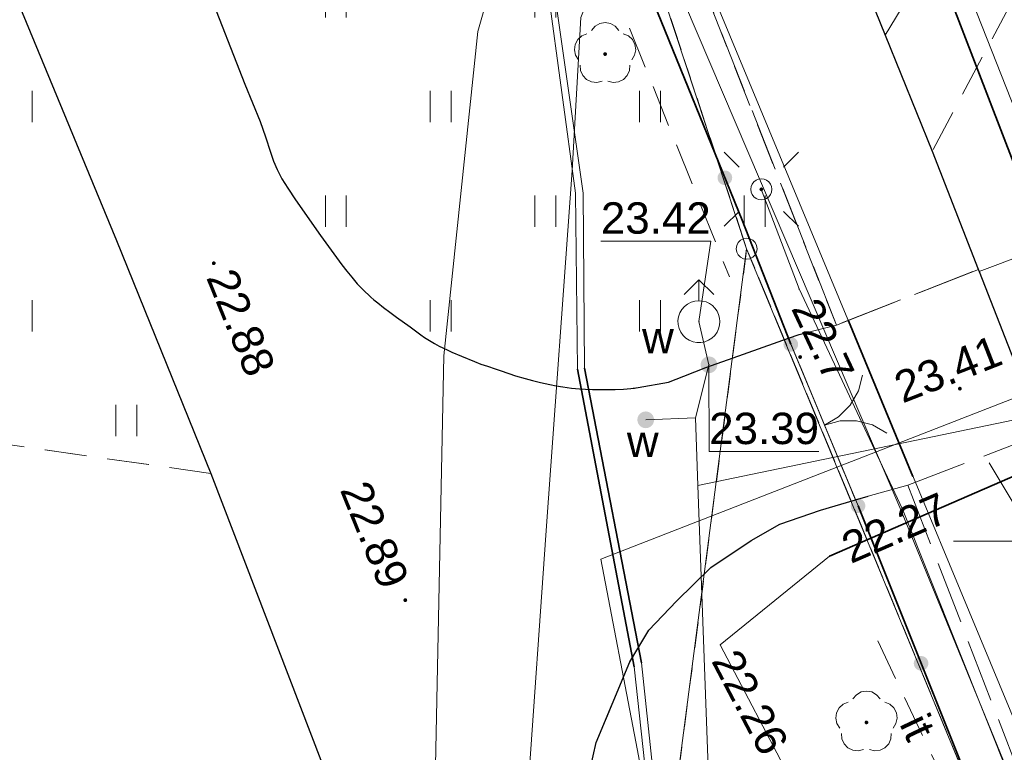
# Model space of a CAD drawing. Extents: x 7395144 to 7395446, y 6007497 to 6007827.
# Tile 49 of 62: x 7395375 to 7395399, y 6007645 to 6007662. Entities that reach past the tile are written whole.
import ezdxf
from ezdxf.enums import TextEntityAlignment as Align

# ---------------------------------------------------------------- set-up
doc = ezdxf.new("R2010")
doc.units = 0
doc.header["$PDSIZE"] = 0.75
for name, pattern in [('PRZER1-1', [2, 1, -1]), ('PRZER2-1', [3, 2, -1]), ('PRZER3-1', [4, 3, -1])]:
    doc.linetypes.add(name, pattern=pattern)
doc.layers.get('0').update_dxf_attribs({"linetype": 'CONTINUOUS', "lineweight": 13})
for name, color, linetype, lineweight in [('GEPPGD', 7, 'CONTINUOUS', 18), ('GESDZI', 7, 'CONTINUOUS', 18), ('GSLKBR', 7, 'CONTINUOUS', 18), ('GSLKOG', 7, 'CONTINUOUS', 35), ('GSLKRW', 7, 'CONTINUOUS', 25), ('GSLTZI', 7, 'PRZER2-1', 18), ('GSLTZI_O', 7, 'PRZER2-1', 18), ('GSPWPS', 7, 'CONTINUOUS', 13), ('GSPWPS_O', 7, 'CONTINUOUS', 13), ('GSSKOA', 7, 'PRZER3-1', 18), ('GSSKOD', 7, 'PRZER2-1', 18), ('GSSUTR', 7, 'PRZER2-1', 18), ('GULLOB', 7, 'CONTINUOUS', 35), ('GUPELA', 7, 'CONTINUOUS', 18), ('GUPPRZ', 7, 'CONTINUOUS', 18), ('GUPPRZ_O', 7, 'CONTINUOUS', 18)]:
    doc.layers.add(name, color=color, linetype=linetype, lineweight=lineweight)
for name, color, linetype, lineweight, true_color in [('GESUZY', 7, 'PRZER1-1', 18, 0x008000), ('GSPRDL', 7, 'CONTINUOUS', 18, 0x008000), ('GULCPR', 7, 'CONTINUOUS', 18, 0xd200d2), ('GULEPR', 1, 'CONTINUOUS', 18, 0xff0000), ('GULGPR', 7, 'CONTINUOUS', 18, 0xbfbf00), ('GULKPR', 7, 'CONTINUOUS', 18, 0x803300), ('GULTPR', 7, 'CONTINUOUS', 18, 0xff9100), ('GULWPR', 5, 'CONTINUOUS', 18, 0x0000ff), ('GUPWDT', 5, 'CONTINUOUS', 18, 0x0000ff), ('GUPWZA', 5, 'CONTINUOUS', 18, 0x0000ff), ('GUPWZA_O', 5, 'CONTINUOUS', 18, 0x0000ff)]:
    doc.layers.add(name, color=color, linetype=linetype, lineweight=lineweight, true_color=true_color)
doc.styles.add('GEO-INFO', font='arial.ttf')
pattern_1 = [(90, (7390000, 6000000), (-2.5, 2.5), [0.75, -4.25]), (90, (7390000.5, 6000000), (-2.5, 2.5), [0.75, -4.25])]

# ---------------------------------------------------------------- blocks, each defined once
blk = doc.blocks.new('KOLO')
blk.add_hatch(color=0).paths.add_polyline_path([(-0.5, 0), (-0.482963, -0.12941), (-0.433013, -0.25), (-0.353553, -0.353553), (-0.25, -0.433013), (-0.12941, -0.482963), (0, -0.5), (0.12941, -0.482963), (0.25, -0.433013), (0.353553, -0.353553), (0.433013, -0.25), (0.482963, -0.12941), (0.5, 0), (0.482963, 0.12941), (0.433013, 0.25), (0.353553, 0.353553), (0.25, 0.433013), (0.12941, 0.482963), (0, 0.5), (-0.12941, 0.482963), (-0.25, 0.433013), (-0.353553, 0.353553), (-0.433013, 0.25), (-0.482963, 0.12941)])
blk = doc.blocks.new('SPDLP')
blk.add_hatch(color=0).paths.add_polyline_path([(0, -0.09), (0.027812, -0.085595), (0.052901, -0.072812), (0.072812, -0.052901), (0.085595, -0.027812), (0.09, 0), (0.085595, 0.027812), (0.072812, 0.052901), (0.052901, 0.072812), (0.027812, 0.085595), (0, 0.09), (-0.027812, 0.085595), (-0.052901, 0.072812), (-0.072812, 0.052901), (-0.085595, 0.027812), (-0.09, 0), (-0.085595, -0.027812), (-0.072812, -0.052901), (-0.052901, -0.072812), (-0.027812, -0.085595)])
at = {"color": 0}
for points in [[(-0.648554, 1.126667), (-0.481106, 1.325358), (-0.255912, 1.454989), (0, 1.5), (0.255912, 1.454989), (0.481106, 1.325358), (0.648554, 1.126667)], [(-1.271938, -0.268652), (-1.40916, -0.048001), (-1.462858, 0.20623), (-1.426585, 0.463525), (-1.304695, 0.693003), (-1.11182, 0.867117), (-0.871109, 0.964971)], [(0.871109, 0.964971), (1.11182, 0.867117), (1.304695, 0.693003), (1.426585, 0.463525), (1.462858, 0.20623), (1.40916, -0.048001), (1.271938, -0.268652)], [(-0.137547, -1.292703), (-0.389802, -1.355024), (-0.648184, -1.327532), (-0.881678, -1.213525), (-1.062258, -1.026689), (-1.168249, -0.78945), (-1.186929, -0.530282)], [(1.186929, -0.530282), (1.168249, -0.78945), (1.062258, -1.026689), (0.881678, -1.213525), (0.648184, -1.327532), (0.389802, -1.355024), (0.137547, -1.292703)]]:
    blk.add_lwpolyline(points, dxfattribs=at)
blk = doc.blocks.new('SUEO')
blk.add_hatch(color=0).paths.add_polyline_path([(-0.002174, 0.089974), (0.023762, 0.086807), (0.042561, 0.0793), (0.060131, 0.066965), (0.076266, 0.047786), (0.086234, 0.025762), (0.089972, 0.002226), (0.088646, -0.015553), (0.081114, -0.038994), (0.066834, -0.060276), (0.049699, -0.075033), (0.027576, -0.085671), (0.004027, -0.08991), (-0.019639, -0.087831), (-0.040932, -0.080154), (-0.059082, -0.067892), (-0.073734, -0.051607), (-0.08374, -0.032979), (-0.089221, -0.011817), (-0.089063, 0.012951), (-0.082571, 0.035806), (-0.069528, 0.057148), (-0.048957, 0.075519), (-0.026898, 0.085887)])
at = {"color": 0}
for points in [[(-1.767767, 1.767767), (-1.06066, 1.06066)], [(1.767767, 1.767767), (1.06066, 1.06066)], [(-1.767767, -1.767767), (-1.06066, -1.06066)], [(1.767767, -1.767767), (1.06066, -1.06066)]]:
    blk.add_lwpolyline(points, dxfattribs=at)
blk = doc.blocks.new('POINT')
at = {"color": 0}
blk.add_point((0, 0), dxfattribs=at)
blk = doc.blocks.new('SUUS02')
at = {"color": 0}
for points in [[(-0.707107, 1.292893), (0, 2), (0.707107, 1.292893)], [(0, 1), (0, 2)]]:
    blk.add_lwpolyline(points, dxfattribs=at)
blk.add_lwpolyline([(0, 1), (0.173648, 0.984808), (0.34202, 0.939693), (0.5, 0.866025), (0.642788, 0.766044), (0.766044, 0.642788), (0.866025, 0.5), (0.939693, 0.34202), (0.984808, 0.173648), (1, 0), (0.984808, -0.173648), (0.939693, -0.34202), (0.866025, -0.5), (0.75575, -0.654861), (0.618159, -0.786053), (0.458227, -0.888835), (0.281733, -0.959493), (0.095056, -0.995472), (-0.095056, -0.995472), (-0.281733, -0.959493), (-0.458227, -0.888835), (-0.618159, -0.786053), (-0.75575, -0.654861), (-0.866025, -0.5), (-0.945001, -0.327068), (-0.989821, -0.142315), (-0.998867, 0.047582), (-0.971812, 0.235759), (-0.909632, 0.415415), (-0.814576, 0.580057), (-0.690079, 0.723734), (-0.540641, 0.841254), (-0.371662, 0.928368), (-0.189251, 0.981929)], close=True, dxfattribs=at)
blk = doc.blocks.new('OKRAG_PELNY')
at = {"color": 0}
blk.add_lwpolyline([(0, 0.5), (0.12941, 0.482963), (0.25, 0.433013), (0.353553, 0.353553), (0.433013, 0.25), (0.482963, 0.12941), (0.5, 0), (0.482963, -0.12941), (0.433013, -0.25), (0.353553, -0.353553), (0.25, -0.433013), (0.12941, -0.482963), (0, -0.5), (-0.12941, -0.482963), (-0.25, -0.433013), (-0.353553, -0.353553), (-0.433013, -0.25), (-0.482963, -0.12941), (-0.5, 0), (-0.482963, 0.12941), (-0.433013, 0.25), (-0.353553, 0.353553), (-0.25, 0.433013), (-0.12941, 0.482963)], close=True, dxfattribs=at)
blk = doc.blocks.new('SLBRA')
at = {"color": 0}
for points in [[(1.732051, 1), (1.414214, 0.585786), (1, 0.267949), (0.517638, 0.068148), (0, 0)], [(0, 0), (0.517638, -0.068148), (1, -0.267949), (1.414214, -0.585786), (1.732051, -1)]]:
    blk.add_lwpolyline(points, dxfattribs=at)
blk = doc.blocks.new('EPPGS')
at = {"color": 0}
blk.add_lwpolyline([(0, 0.5), (0.154508, 0.475528), (0.293893, 0.404508), (0.404508, 0.293893), (0.475528, 0.154508), (0.5, 0), (0.475528, -0.154508), (0.404508, -0.293893), (0.293893, -0.404508), (0.154508, -0.475528), (0, -0.5), (-0.154508, -0.475528), (-0.293893, -0.404508), (-0.404508, -0.293893), (-0.475528, -0.154508), (-0.5, 0), (-0.475528, 0.154508), (-0.404508, 0.293893), (-0.293893, 0.404508), (-0.154508, 0.475528)], close=True, dxfattribs=at)

msp = doc.modelspace()

# ---------------------------------------------------------------- hatches: boundary and pattern name
at = {"layer": 'GSSUTR', "linetype": 'Continuous', "lineweight": 18}
h = msp.add_hatch(dxfattribs=at)
h.set_pattern_fill('PTTU04', scale=0.5, style=0)
h.set_pattern_definition(pattern_1)
h.paths.add_polyline_path([(7395389.529, 6007668.315), (7395389.167, 6007675.975), (7395389, 6007687.37), (7395389.15, 6007688.68), (7395383.23, 6007689.667), (7395379.968, 6007690.075), (7395378.43, 6007690.376), (7395376.377, 6007691.083), (7395374.553, 6007691.778), (7395373.163, 6007692.505), (7395371.855, 6007693.38), (7395370.73, 6007694.348), (7395369.681, 6007695.314), (7395368.588, 6007696.407), (7395367.642, 6007697.393), (7395367.022, 6007698.262), (7395366.303, 6007699.236), (7395365.526, 6007700.57), (7395364.764, 6007702.314), (7395364.521, 6007703.492), (7395364.354, 6007704.369), (7395363.894, 6007707.988), (7395363.67, 6007709.861), (7395363.603, 6007711.086), (7395363.559, 6007712.285), (7395363.509, 6007713.764), (7395363.474, 6007715.446), (7395363.461, 6007717.074), (7395363.618, 6007718.59), (7395363.698, 6007719.729), (7395363.909, 6007720.935), (7395364.115, 6007722.066), (7395364.291, 6007723.123), (7395364.636, 6007724.777), (7395364.936, 6007726.155), (7395365.4, 6007728.056), (7395366.18, 6007730.852), (7395366.834, 6007733.299), (7395367.13, 6007734.245), (7395367.576, 6007735.893), (7395368.33, 6007738.308), (7395368.735, 6007739.73), (7395368.912, 6007740.355), (7395352.982, 6007742.613), (7395354.445, 6007757.033), (7395338.289, 6007758.628), (7395348.429, 6007754.978), (7395352.137, 6007750.572), (7395349.801, 6007721.415), (7395347.348, 6007697.123), (7395346.55, 6007695.42), (7395346.4, 6007693.44), (7395351.721, 6007691.537), (7395365.475, 6007688.718), (7395357.551, 6007686.941), (7395348.027, 6007688.39), (7395344.37, 6007693.59), (7395344.532, 6007695.571), (7395348.011, 6007733.556), (7395349.793, 6007749.682), (7395348.27, 6007753.054), (7395341.075, 6007755.473), (7395337.933, 6007755.943), (7395337.461, 6007755.867), (7395332.386, 6007721.677), (7395334.999, 6007721.289), (7395346.142, 6007719.598), (7395343.233, 6007699.288), (7395343.206, 6007694.953), (7395343.205, 6007694.883), (7395343.205, 6007694.826), (7395343.223, 6007694.66), (7395343.244, 6007694.467), (7395343.266, 6007694.262), (7395343.327, 6007693.699), (7395343.416, 6007693.158), (7395343.551, 6007692.488), (7395343.62, 6007692.146), (7395343.668, 6007691.976), (7395343.706, 6007691.84), (7395343.893, 6007691.365), (7395344.138, 6007690.742), (7395344.384, 6007690.193), (7395344.508, 6007689.916), (7395344.644, 6007689.613), (7395345.1, 6007688.795), (7395345.662, 6007687.786), (7395345.797, 6007687.587), (7395346.169, 6007687.039), (7395346.695, 6007686.188), (7395347.25, 6007685.386), (7395353.864, 6007684.272), (7395356.305, 6007683.86), (7395357.536, 6007683.653), (7395359.272, 6007683.324), (7395360.122, 6007683.163), (7395361.469, 6007682.908), (7395362.634, 6007682.687), (7395362.906, 6007682.621), (7395363.496, 6007682.477), (7395364.26, 6007682.29), (7395365.261, 6007682.046), (7395365.385, 6007682.007), (7395365.586, 6007681.944), (7395365.805, 6007681.876), (7395365.966, 6007681.81), (7395366.163, 6007681.729), (7395366.373, 6007681.625), (7395366.701, 6007681.464), (7395367.153, 6007681.215), (7395367.481, 6007681.035), (7395367.804, 6007680.857), (7395368.039, 6007680.713), (7395368.308, 6007680.548), (7395368.613, 6007680.325), (7395369.135, 6007679.945), (7395369.816, 6007679.49), (7395370.217, 6007679.18), (7395370.613, 6007678.875), (7395371.107, 6007678.45), (7395371.595, 6007678.017), (7395371.981, 6007677.673), (7395372.33, 6007677.363), (7395372.552, 6007677.137), (7395372.766, 6007676.919), (7395372.923, 6007676.717), (7395373.163, 6007676.408), (7395373.96, 6007675.437), (7395374.606, 6007674.572), (7395374.866, 6007674.224), (7395375.143, 6007673.802), (7395375.713, 6007672.848), (7395375.976, 6007672.408), (7395376.121, 6007672.164), (7395376.228, 6007671.942), (7395376.309, 6007671.773), (7395376.416, 6007671.55), (7395376.56, 6007671.202), (7395376.718, 6007670.819), (7395376.934, 6007670.298), (7395377.217, 6007669.613), (7395378.185, 6007667.078), (7395379.027, 6007664.908), (7395379.696, 6007663.183), (7395380.578, 6007660.908), (7395380.948, 6007660.017), (7395381.07, 6007659.656), (7395381.195, 6007659.285), (7395381.266, 6007659.076), (7395381.351, 6007658.87), (7395381.463, 6007658.651), (7395381.607, 6007658.429), (7395381.785, 6007658.152), (7395382.386, 6007657.296), (7395382.899, 6007656.6), (7395383.011, 6007656.449), (7395383.133, 6007656.299), (7395383.258, 6007656.145), (7395383.395, 6007656.01), (7395383.584, 6007655.825), (7395383.66, 6007655.763), (7395383.753, 6007655.686), (7395383.889, 6007655.575), (7395384.042, 6007655.464), (7395384.202, 6007655.348), (7395384.525, 6007655.113), (7395384.785, 6007654.925), (7395384.87, 6007654.863), (7395384.987, 6007654.793), (7395385.111, 6007654.72), (7395385.216, 6007654.657), (7395385.409, 6007654.566), (7395385.525, 6007654.512), (7395385.749, 6007654.419), (7395386.066, 6007654.289), (7395386.212, 6007654.228), (7395386.369, 6007654.174), (7395386.553, 6007654.111), (7395386.696, 6007654.062), (7395387.038, 6007653.945), (7395387.27, 6007653.883), (7395387.447, 6007653.836), (7395387.64, 6007653.784), (7395387.863, 6007653.737), (7395388.014, 6007653.706), (7395388.174, 6007653.683), (7395388.376, 6007653.654), (7395388.568, 6007653.639), (7395388.71, 6007653.629), (7395388.88, 6007653.616), (7395389.062, 6007653.618), (7395389.229, 6007653.621), (7395389.417, 6007653.623), (7395389.616, 6007653.626), (7395389.794, 6007653.643), (7395389.97, 6007653.666), (7395390.692, 6007653.792), (7395391.062, 6007653.938), (7395391.584, 6007654.144), (7395392.241, 6007654.378), (7395393.556, 6007654.845), (7395393.906, 6007654.959), (7395394.701, 6007655.16)], flags=0)
h = msp.add_hatch(dxfattribs=at)
h.set_pattern_fill('PTTU04', scale=0.5, style=0)
h.set_pattern_definition(pattern_1)
h.paths.add_polyline_path([(7395377.519, 6007657.177), (7395373.577, 6007666.687), (7395372.408, 6007669.618), (7395371.791, 6007670.983), (7395371.603, 6007671.36), (7395371.408, 6007671.692), (7395371.086, 6007672.181), (7395370.764, 6007672.624), (7395370.251, 6007673.329), (7395369.596, 6007674.164), (7395369.334, 6007674.458), (7395369.051, 6007674.735), (7395368.279, 6007675.419), (7395367.724, 6007675.911), (7395367.025, 6007676.399), (7395366.494, 6007676.745), (7395366.094, 6007676.974), (7395365.735, 6007677.179), (7395365.268, 6007677.416), (7395364.681, 6007677.649), (7395364.178, 6007677.822), (7395363.79, 6007677.92), (7395363.57, 6007676.27), (7395363.49, 6007675.79), (7395363.17, 6007673.5), (7395361.3, 6007660.33), (7395360.48, 6007654.49), (7395367.656, 6007653.336), (7395379.768, 6007651.616)], flags=0)

# ---------------------------------------------------------------- linework, layer by layer
at = {"color": 7, "linetype": 'Continuous', "lineweight": 13, "elevation": 100, "flags": 128}
msp.add_lwpolyline([(7395397.5, 6007650), (7395402.5, 6007650)], dxfattribs=at)
at = {"layer": 'GESDZI', "color": 7, "linetype": 'Continuous', "lineweight": 18, "elevation": 10.22}
for points in [[(7395208.88, 6007732.82), (7395228.84, 6007751.29), (7395254.04, 6007769.81), (7395303.63, 6007764.04), (7395313.94, 6007762.83), (7395315.59, 6007761.16), (7395354.5, 6007757.04), (7395348.25, 6007694.55), (7395349.93, 6007694.27), (7395348.19, 6007686.54), (7395384.8, 6007680.52), (7395392.56, 6007656.98), (7395381.64, 6007573.08), (7395380.93, 6007567.64), (7395298.02, 6007582.09), (7395291.04, 6007582.64), (7395274.2, 6007590.33), (7395241.23, 6007663.62), (7395237.48, 6007672.95)], [(7395392.56, 6007656.98), (7395407.56, 6007620.73), (7395402.11, 6007588.59), (7395398.1, 6007570.68), (7395381.64, 6007573.08)]]:
    msp.add_lwpolyline(points, close=True, dxfattribs=at)
msp.add_lwpolyline([(7395442.297, 6007571.78), (7395438.9, 6007572.22), (7395433.44, 6007572.93), (7395426.87, 6007573.78), (7395424.71, 6007558.34), (7395422.21, 6007554.23), (7395427.04, 6007584.14), (7395402.11, 6007588.59), (7395407.56, 6007620.73), (7395392.56, 6007656.98), (7395384.8, 6007680.52), (7395380.12, 6007687.98), (7395387.93, 6007687.6), (7395391.55, 6007686.44), (7395398.27, 6007685.14), (7395398.89, 6007662.88), (7395405.05, 6007646.23), (7395414.78, 6007621.54), (7395431.85, 6007626.76), (7395433.13, 6007624.47), (7395436.27, 6007622.09), (7395440.39, 6007620.59), (7395444.021, 6007620.839)], dxfattribs=at)
at = {"layer": 'GESUZY', "color": 96, "linetype": 'PRZER1-1', "lineweight": 18, "ltscale": 0.5, "true_color": 0x008000, "elevation": 10.08}
for points in [[(7395208.88, 6007732.82), (7395228.84, 6007751.29), (7395254.04, 6007769.81), (7395303.63, 6007764.04), (7395313.94, 6007762.83), (7395315.59, 6007761.16), (7395354.5, 6007757.04), (7395348.25, 6007694.55), (7395349.93, 6007694.27), (7395348.19, 6007686.54), (7395384.8, 6007680.52), (7395392.56, 6007656.98), (7395381.64, 6007573.08), (7395380.93, 6007567.64), (7395298.02, 6007582.09), (7395291.04, 6007582.64), (7395274.2, 6007590.33), (7395241.23, 6007663.62), (7395237.48, 6007672.95)], [(7395398.1, 6007570.68), (7395381.64, 6007573.08), (7395392.56, 6007656.98), (7395407.56, 6007620.73), (7395402.11, 6007588.59)]]:
    msp.add_lwpolyline(points, close=True, dxfattribs=at)
msp.add_lwpolyline([(7395442.297, 6007571.78), (7395438.9, 6007572.22), (7395433.44, 6007572.93), (7395426.87, 6007573.78), (7395424.71, 6007558.34), (7395422.21, 6007554.23), (7395427.04, 6007584.14), (7395402.11, 6007588.59), (7395407.56, 6007620.73), (7395392.56, 6007656.98), (7395384.8, 6007680.52), (7395380.12, 6007687.98), (7395387.93, 6007687.6), (7395391.55, 6007686.44), (7395398.27, 6007685.14), (7395398.89, 6007662.88), (7395405.05, 6007646.23), (7395414.78, 6007621.54), (7395431.85, 6007626.76), (7395433.13, 6007624.47), (7395436.27, 6007622.09), (7395440.39, 6007620.59), (7395444.021, 6007620.839)], dxfattribs=at)
at = {"layer": 'GSLKBR', "color": 7, "linetype": 'Continuous', "lineweight": 18, "elevation": 10.18}
msp.add_lwpolyline([(7395395.219, 6007650.843), (7395393.613, 6007654.699)], dxfattribs=at)
at = {"layer": 'GSLKOG', "color": 7, "linetype": 'Continuous', "lineweight": 35, "elevation": 10.18}
for points in [[(7395393.613, 6007654.699), (7395392.45, 6007657.667), (7395380.12, 6007687.98), (7395350.159, 6007694.22), (7395348.157, 6007694.593)], [(7395395.219, 6007650.843), (7395398.23, 6007643.32)]]:
    msp.add_lwpolyline(points, dxfattribs=at)
at = {"layer": 'GSLKRW', "color": 7, "linetype": 'Continuous', "lineweight": 25, "elevation": 10.18}
for points in [[(7395398.07, 6007719.49), (7395403.54, 6007714.83), (7395403.28, 6007712.49), (7395402.28, 6007702.49), (7395397.36, 6007702.97), (7395394.31, 6007703.19), (7395393.94, 6007699.77), (7395393.68, 6007697.27), (7395393.07, 6007691.94), (7395392.39, 6007686.99), (7395392.39, 6007686.71), (7395393.14, 6007668.82), (7395395.87, 6007662.08), (7395396.99, 6007659.31)], [(7395373.577, 6007666.687), (7395377.519, 6007657.177), (7395379.768, 6007651.616), (7395383.483, 6007641.931)], [(7395379.696, 6007663.183), (7395380.578, 6007660.908), (7395380.948, 6007660.017), (7395381.07, 6007659.656), (7395381.195, 6007659.285), (7395381.266, 6007659.076), (7395381.351, 6007658.87), (7395381.463, 6007658.651), (7395381.607, 6007658.429), (7395381.785, 6007658.152), (7395382.386, 6007657.296), (7395382.899, 6007656.6), (7395383.011, 6007656.449), (7395383.133, 6007656.299), (7395383.258, 6007656.145), (7395383.395, 6007656.01), (7395383.584, 6007655.825), (7395383.66, 6007655.763), (7395383.753, 6007655.686), (7395383.889, 6007655.575), (7395384.042, 6007655.464), (7395384.202, 6007655.348), (7395384.525, 6007655.113), (7395384.785, 6007654.925), (7395384.87, 6007654.863), (7395384.987, 6007654.793), (7395385.111, 6007654.72), (7395385.216, 6007654.657), (7395385.409, 6007654.566), (7395385.525, 6007654.512), (7395385.749, 6007654.419), (7395386.066, 6007654.289), (7395386.212, 6007654.228), (7395386.369, 6007654.174), (7395386.553, 6007654.111), (7395386.696, 6007654.062), (7395387.038, 6007653.945), (7395387.27, 6007653.883), (7395387.447, 6007653.836), (7395387.64, 6007653.784), (7395387.863, 6007653.737), (7395388.014, 6007653.706), (7395388.174, 6007653.683), (7395388.376, 6007653.654), (7395388.568, 6007653.639), (7395388.71, 6007653.629), (7395388.88, 6007653.616), (7395389.062, 6007653.618), (7395389.229, 6007653.621), (7395389.417, 6007653.623), (7395389.616, 6007653.626), (7395389.794, 6007653.643), (7395389.881, 6007653.651), (7395389.97, 6007653.666), (7395390.692, 6007653.792), (7395391.062, 6007653.938), (7395391.584, 6007654.144), (7395392.241, 6007654.378), (7395393.556, 6007654.845), (7395393.813, 6007654.936), (7395393.906, 6007654.959)], [(7395396.99, 6007659.31), (7395398.09, 6007656.49), (7395398.11, 6007656.44), (7395399.62, 6007652.57), (7395401.5, 6007648.1), (7395401.62, 6007647.8), (7395402.88, 6007644.7), (7395402.97, 6007644.48), (7395407.06, 6007634.3), (7395407.07, 6007634.3)], [(7395393.519, 6007615.615), (7395392.183, 6007625.859), (7395391.564, 6007630.607), (7395390.778, 6007633.143), (7395390.195, 6007635.02), (7395389.903, 6007635.963), (7395389.289, 6007638.092), (7395388.967, 6007639.591), (7395388.674, 6007640.959), (7395388.572, 6007642.034), (7395388.625, 6007643.15), (7395388.717, 6007644.11), (7395388.828, 6007644.583), (7395388.895, 6007644.869), (7395388.97, 6007645.187), (7395389.767, 6007647.115), (7395390.226, 6007647.872), (7395390.886, 6007648.564), (7395391.705, 6007649.372), (7395392.667, 6007650.017), (7395393.355, 6007650.402), (7395394.321, 6007650.742), (7395395.161, 6007650.982), (7395395.463, 6007651.069)]]:
    msp.add_lwpolyline(points, dxfattribs=at)
at = {"layer": 'GSLTZI', "color": 7, "linetype": 'PRZER2-1', "lineweight": 18, "ltscale": 0.5, "elevation": 10.1}
for points in [[(7395349.42, 6007693.57), (7395379.7, 6007687.3), (7395392.15, 6007656.31)], [(7395395.69, 6007647.62), (7395397.63, 6007643.51)]]:
    msp.add_lwpolyline(points, dxfattribs=at)
at = {"layer": 'GSSKOA', "color": 7, "linetype": 'PRZER3-1', "lineweight": 18, "ltscale": 0.5, "elevation": 10.18}
for points in [[(7395398.092, 6007656.486), (7395394.701, 6007655.16), (7395389.529, 6007668.315), (7395389.167, 6007675.975), (7395389, 6007687.37), (7395392.39, 6007686.71), (7395393.14, 6007668.82), (7395395.87, 6007662.08), (7395396.99, 6007659.31)], [(7395394.701, 6007655.16), (7395398.092, 6007656.486), (7395398.11, 6007656.44), (7395399.62, 6007652.57), (7395396.407, 6007651.334), (7395395.463, 6007651.069), (7395395.161, 6007650.982), (7395393.556, 6007654.845), (7395393.813, 6007654.936), (7395393.906, 6007654.959)], [(7395396.407, 6007651.334), (7395399.32, 6007643.81), (7395400.33, 6007641.44), (7395409.33, 6007619.67), (7395412.52, 6007620.77), (7395411.75, 6007622.79), (7395407.06, 6007634.3), (7395402.97, 6007644.48), (7395402.88, 6007644.7), (7395401.62, 6007647.8), (7395401.5, 6007648.1), (7395399.62, 6007652.57)]]:
    msp.add_lwpolyline(points, close=True, dxfattribs=at)
for points in [[(7395430.141, 6007664.475), (7395423.728, 6007661.897), (7395414.045, 6007658.069), (7395413.91, 6007657.92), (7395413.4, 6007657.69), (7395399.764, 6007652.522), (7395399.62, 6007652.57), (7395398.11, 6007656.44), (7395412.529, 6007661.851), (7395409.716, 6007669.22), (7395411.79, 6007669.98), (7395413.76, 6007670.86), (7395420.837, 6007673.592), (7395425.033, 6007674.668), (7395427.354, 6007673.234)], [(7395383.483, 6007641.931), (7395379.768, 6007651.616), (7395377.519, 6007657.177), (7395373.577, 6007666.687)], [(7395379.696, 6007663.183), (7395380.578, 6007660.908), (7395380.948, 6007660.017), (7395381.07, 6007659.656), (7395381.195, 6007659.285), (7395381.266, 6007659.076), (7395381.351, 6007658.87), (7395381.463, 6007658.651), (7395381.607, 6007658.429), (7395381.785, 6007658.152), (7395382.386, 6007657.296), (7395382.899, 6007656.6), (7395383.011, 6007656.449), (7395383.133, 6007656.299), (7395383.258, 6007656.145), (7395383.395, 6007656.01), (7395383.584, 6007655.825), (7395383.66, 6007655.763), (7395383.753, 6007655.686), (7395383.889, 6007655.575), (7395384.042, 6007655.464), (7395384.202, 6007655.348), (7395384.525, 6007655.113), (7395384.785, 6007654.925), (7395384.87, 6007654.863), (7395384.987, 6007654.793), (7395385.111, 6007654.72), (7395385.216, 6007654.657), (7395385.409, 6007654.566), (7395385.525, 6007654.512), (7395385.749, 6007654.419), (7395386.066, 6007654.289), (7395386.212, 6007654.228), (7395386.369, 6007654.174), (7395386.553, 6007654.111), (7395386.696, 6007654.062), (7395387.038, 6007653.945), (7395387.27, 6007653.883), (7395387.447, 6007653.836), (7395387.64, 6007653.784), (7395387.863, 6007653.737), (7395388.014, 6007653.706), (7395388.174, 6007653.683), (7395388.376, 6007653.654), (7395388.568, 6007653.639), (7395388.71, 6007653.629), (7395388.88, 6007653.616), (7395389.062, 6007653.618), (7395389.229, 6007653.621), (7395389.417, 6007653.623), (7395389.616, 6007653.626), (7395389.794, 6007653.643), (7395389.881, 6007653.651), (7395389.97, 6007653.666), (7395390.692, 6007653.792), (7395391.062, 6007653.938), (7395391.584, 6007654.144), (7395392.241, 6007654.378), (7395393.556, 6007654.845), (7395395.161, 6007650.982), (7395394.321, 6007650.742), (7395393.355, 6007650.402), (7395392.667, 6007650.017), (7395391.705, 6007649.372), (7395390.886, 6007648.564), (7395390.226, 6007647.872), (7395389.767, 6007647.115), (7395388.97, 6007645.187), (7395388.895, 6007644.869)]]:
    msp.add_lwpolyline(points, dxfattribs=at)
at = {"layer": 'GSSKOD', "color": 7, "linetype": 'PRZER2-1', "lineweight": 18, "ltscale": 0.5, "elevation": 10.18}
for points in [[(7395423.991, 6007683.808), (7395409.52, 6007678.45), (7395407.82, 6007677.82), (7395407.67, 6007677.57), (7395398.89, 6007662.88), (7395396.99, 6007659.31), (7395395.87, 6007662.08), (7395406.39, 6007679.58), (7395408.35, 6007680.34), (7395422.45, 6007685.45), (7395423.36, 6007685.793)], [(7395368.654, 6007643.956), (7395376.391, 6007642.883), (7395383.483, 6007641.931), (7395379.769, 6007651.616), (7395367.656, 6007653.336)]]:
    msp.add_lwpolyline(points, dxfattribs=at)
at = {"layer": 'GSSUTR', "color": 7, "linetype": 'PRZER2-1', "lineweight": 18, "ltscale": 0.5, "elevation": 10.1}
for points in [[(7395389.529, 6007668.315), (7395394.701, 6007655.16), (7395393.906, 6007654.959), (7395393.556, 6007654.845), (7395392.241, 6007654.378), (7395391.584, 6007654.144), (7395391.062, 6007653.938), (7395390.692, 6007653.792), (7395389.97, 6007653.666), (7395389.794, 6007653.643), (7395389.616, 6007653.626), (7395389.417, 6007653.623), (7395389.229, 6007653.621), (7395389.062, 6007653.618), (7395388.88, 6007653.616), (7395388.71, 6007653.629), (7395388.568, 6007653.639), (7395388.376, 6007653.654), (7395388.174, 6007653.683), (7395388.014, 6007653.706), (7395387.863, 6007653.737), (7395387.64, 6007653.784), (7395387.447, 6007653.836), (7395387.27, 6007653.883), (7395387.038, 6007653.945), (7395386.696, 6007654.062), (7395386.553, 6007654.111), (7395386.369, 6007654.174), (7395386.212, 6007654.228), (7395386.066, 6007654.289), (7395385.749, 6007654.419), (7395385.525, 6007654.512), (7395385.409, 6007654.566), (7395385.216, 6007654.657), (7395385.111, 6007654.72), (7395384.987, 6007654.793), (7395384.87, 6007654.863), (7395384.785, 6007654.925), (7395384.525, 6007655.113), (7395384.202, 6007655.348), (7395384.042, 6007655.464), (7395383.889, 6007655.575), (7395383.753, 6007655.686), (7395383.66, 6007655.763), (7395383.584, 6007655.825), (7395383.395, 6007656.01), (7395383.258, 6007656.145), (7395383.133, 6007656.299), (7395383.011, 6007656.449), (7395382.899, 6007656.6), (7395382.386, 6007657.296), (7395381.785, 6007658.152), (7395381.607, 6007658.429), (7395381.463, 6007658.651), (7395381.351, 6007658.87), (7395381.266, 6007659.076), (7395381.195, 6007659.285), (7395381.07, 6007659.656), (7395380.948, 6007660.017), (7395380.578, 6007660.908), (7395379.696, 6007663.183)], [(7395373.577, 6007666.687), (7395377.519, 6007657.177), (7395379.768, 6007651.616), (7395367.656, 6007653.336)]]:
    msp.add_lwpolyline(points, dxfattribs=at)
at = {"layer": 'GULCPR', "color": 212, "linetype": 'Continuous', "lineweight": 18, "true_color": 0xd200d2, "elevation": 10.14}
msp.add_lwpolyline([(7395369.833, 6007753.029), (7395369.357, 6007750.26), (7395369.189, 6007749.498), (7395366.116, 6007725.71), (7395366.048, 6007725.189), (7395363.837, 6007725.571), (7395363.599, 6007723.954), (7395364.938, 6007723.745), (7395361.069, 6007693.502), (7395361.575, 6007693.383), (7395383.964, 6007688.097), (7395394.236, 6007672.301), (7395407.687, 6007638.201), (7395412.217, 6007628.241), (7395412.637, 6007627.31)], dxfattribs=at)
at = {"layer": 'GULEPR', "color": 1, "linetype": 'Continuous', "lineweight": 18, "true_color": 0xff0000, "elevation": 10.14}
for points in [[(7395385.38, 6007616.099), (7395385.554, 6007619.142), (7395385.773, 6007622.056), (7395386.064, 6007626.696), (7395386.321, 6007629.862), (7395386.589, 6007633.179), (7395387.138, 6007641.008), (7395387.33, 6007643.9), (7395387.778, 6007650.363), (7395388.391, 6007658.851), (7395388.601, 6007662.504), (7395388.749, 6007662.877), (7395389.321, 6007663.963), (7395390.168, 6007665.874), (7395391.651, 6007669.097), (7395392.889, 6007671.621), (7395393.059, 6007671.916), (7395393.321, 6007672.944), (7395393.659, 6007675.292), (7395394.126, 6007677.656), (7395394.575, 6007680.607), (7395394.918, 6007682.598), (7395395.491, 6007685.492), (7395395.674, 6007686.611)], [(7395395.615, 6007686.618), (7395395.14, 6007681.014), (7395395.186, 6007670.644), (7395395.242, 6007668.628), (7395394.145, 6007667.828), (7395389.895, 6007665.994), (7395388.407, 6007665.017), (7395387.969, 6007663.108), (7395388.66, 6007658.311), (7395388.685, 6007654.133), (7395390.05, 6007647.094), (7395391.116, 6007637.038), (7395391.894, 6007633.969), (7395392.971, 6007629.27), (7395393.481, 6007625.876), (7395394.731, 6007613.064)], [(7395387.817, 6007671.07), (7395390.168, 6007664.977), (7395396.22, 6007650.803), (7395408.332, 6007621.201), (7395404.851, 6007602.286), (7395403.891, 6007600.367)], [(7395385.38, 6007616.099), (7395385.554, 6007619.142), (7395385.773, 6007622.056), (7395386.064, 6007626.696), (7395386.321, 6007629.862), (7395386.589, 6007633.179), (7395386.952, 6007638.197), (7395386.967, 6007638.416), (7395387.138, 6007641.008), (7395387.33, 6007643.9), (7395387.778, 6007650.363), (7395388.391, 6007658.851), (7395388.601, 6007662.504)], [(7395392.91, 6007658.4), (7395393.81, 6007656.02), (7395396.28, 6007650.76), (7395398.89, 6007644.22), (7395399.91, 6007642.27), (7395403.44, 6007633.15), (7395407.28, 6007623.83)]]:
    msp.add_lwpolyline(points, dxfattribs=at)
at = {"layer": 'GULGPR', "color": 52, "linetype": 'Continuous', "lineweight": 18, "true_color": 0xbfbf00, "elevation": 10.14}
for points in [[(7395399.97, 6007595.99), (7395403.16, 6007622.32), (7395397.62, 6007635.51), (7395396.17, 6007639.01), (7395395.32, 6007641.06), (7395391.93, 6007647.52), (7395394.54, 6007649.64), (7395400, 6007652.01), (7395405.41, 6007654.06), (7395410.27, 6007655.99), (7395419.13, 6007657.63), (7395428.66, 6007661.18), (7395430.926, 6007662.005)], [(7395385.889, 6007561.088), (7395386.037, 6007561.789), (7395388.299, 6007571.275), (7395390.221, 6007579.807), (7395390.969, 6007583.103), (7395391.94, 6007586.822), (7395394.587, 6007597.685), (7395396.114, 6007610.079), (7395395.343, 6007615.582), (7395394.457, 6007620.556), (7395391.65, 6007636.07), (7395389.917, 6007645.204), (7395389.078, 6007649.565), (7395399.675, 6007653.696), (7395403.776, 6007655.436), (7395409.587, 6007657.833), (7395412.902, 6007659.101), (7395412.954, 6007659.124)]]:
    msp.add_lwpolyline(points, dxfattribs=at)
at = {"layer": 'GULKPR', "color": 36, "linetype": 'Continuous', "lineweight": 18, "true_color": 0x803300, "elevation": 10.14}
msp.add_lwpolyline([(7395401.12, 6007647.25), (7395398.353, 6007651.871)], dxfattribs=at)
at = {"layer": 'GULLOB', "color": 7, "linetype": 'Continuous', "lineweight": 35, "elevation": 10.12}
for points in [[(7395413.654, 6007626.816), (7395419.486, 6007614.175), (7395422.877, 6007607.052), (7395418.997, 6007585.438), (7395417.586, 6007585.677), (7395421.32, 6007606.416), (7395417.606, 6007614.235), (7395407.148, 6007637.7), (7395394.093, 6007671.597), (7395383.773, 6007687.421), (7395360.309, 6007692.618), (7395364.145, 6007722.468), (7395362.683, 6007722.707), (7395363.227, 6007726.797), (7395364.716, 6007726.581), (7395367.676, 6007750.689)], [(7395394.988, 6007655.259), (7395396.531, 6007651.546)], [(7395389.874, 6007646.994), (7395388.523, 6007654.102)], [(7395390.05, 6007647.094), (7395388.685, 6007654.133)], [(7395394.54, 6007649.64), (7395400, 6007652.01), (7395405.41, 6007654.06)]]:
    msp.add_lwpolyline(points, dxfattribs=at)
at = {"layer": 'GULTPR', "color": 30, "linetype": 'Continuous', "lineweight": 18, "true_color": 0xff9100, "elevation": 10.14}
for points in [[(7395384.6, 6007625.64), (7395384.76, 6007626.25), (7395385.33, 6007654.42), (7395386.14, 6007662.17), (7395387.03, 6007665.3), (7395388.35, 6007667.1), (7395400.87, 6007681.1), (7395401.18, 6007681.57), (7395401.13, 6007682.15), (7395399.69, 6007685.64), (7395399.78, 6007691.74), (7395404.28, 6007702.34), (7395405.72, 6007719.47), (7395404.91, 6007724.33), (7395406.56, 6007729.62), (7395406.43, 6007730.26), (7395406.24, 6007730.89), (7395404.31, 6007732.56), (7395402.24, 6007736.29), (7395401.52, 6007738.67), (7395403.231, 6007749.073)], [(7395371.331, 6007705.775), (7395371.157, 6007705.293), (7395370.675, 6007702.428), (7395374.529, 6007693.44), (7395374.789, 6007692.999), (7395375.163, 6007692.65), (7395383.345, 6007691.196), (7395383.805, 6007690.893), (7395384.251, 6007690.574), (7395383.204, 6007688.008), (7395383.227, 6007684.89), (7395383.243, 6007684.358), (7395383.679, 6007683.993), (7395387.149, 6007675.916), (7395389.045, 6007669.568), (7395404.095, 6007633.335), (7395404.505, 6007633.215)], [(7395394.55, 6007613.044), (7395393.317, 6007625.815), (7395392.797, 6007629.21), (7395391.694, 6007633.97), (7395390.962, 6007636.976), (7395389.874, 6007646.994), (7395388.523, 6007654.102), (7395388.47, 6007658.312), (7395387.82, 6007663.127), (7395388.31, 6007665.242), (7395389.836, 6007666.198), (7395394.066, 6007668.013), (7395395.005, 6007668.861), (7395394.97, 6007681.023), (7395395.295, 6007685.533), (7395398.279, 6007685.524), (7395398.669, 6007689.249), (7395397.752, 6007689.377)]]:
    msp.add_lwpolyline(points, dxfattribs=at)
at = {"layer": 'GULWPR', "color": 5, "linetype": 'Continuous', "lineweight": 18, "true_color": 0x0000ff, "elevation": 10.14}
for points in [[(7395391.398, 6007651.328), (7395404.558, 6007654.055), (7395405.352, 6007654.384), (7395413.91, 6007659.4)], [(7395391.34, 6007652.94), (7395391.66, 6007654.21), (7395391.42, 6007655.24)], [(7395391.398, 6007651.328), (7395391.339, 6007652.941), (7395390.15, 6007652.896)], [(7395393.27, 6007557.54), (7395393.989, 6007573.214), (7395394.458, 6007580.315), (7395394.469, 6007586.88), (7395394.402, 6007596.068), (7395394.201, 6007599.309), (7395394.113, 6007600.967), (7395393.94, 6007604.262), (7395393.869, 6007605.609), (7395393.258, 6007615.603), (7395392.986, 6007621.744), (7395392.093, 6007636.523), (7395391.896, 6007639.815), (7395391.699, 6007643.086), (7395391.398, 6007651.328)]]:
    msp.add_lwpolyline(points, dxfattribs=at)
at = {"layer": 'GUPPRZ_O', "color": 5, "linetype": 'Continuous', "lineweight": 9, "true_color": 0x0000ff, "elevation": 10.8, "flags": 128}
for points in [[(7395389.08, 6007657.165), (7395391.701, 6007657.165), (7395391.42, 6007655.24)], [(7395394.286, 6007652.141), (7395391.665, 6007652.141), (7395391.66, 6007654.21)]]:
    msp.add_lwpolyline(points, dxfattribs=at)

# ---------------------------------------------------------------- block references
at = {"layer": 'GEPPGD', "color": 7, "lineweight": 18, "xscale": 0.5, "yscale": 0.5}
msp.add_blockref('EPPGS', (7395392.56, 6007656.98, 10.24), dxfattribs=at)
at = {"layer": 'GSLKBR', "color": 7, "lineweight": 18, "xscale": 0.75, "yscale": 0.75, "rotation": 22.61142388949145}
msp.add_blockref('SLBRA', (7395394.416, 6007652.771, 10.18), dxfattribs=at)
at = {"layer": 'GSLKOG', "color": 7, "lineweight": 35, "xscale": 0.35, "yscale": 0.35}
for p in [(7395392.04, 6007658.675, 10.18), (7395393.613, 6007654.699, 10.18), (7395395.219, 6007650.843, 10.18), (7395396.724, 6007647.081, 10.18)]:
    msp.add_blockref('KOLO', p, dxfattribs=at)
at = {"layer": 'GSPRDL', "color": 96, "lineweight": 18, "true_color": 0x008000, "xscale": 0.5, "yscale": 0.5}
for p in [(7395389.18, 6007661.63, 10.12), (7395395.42, 6007645.67, 10.12)]:
    msp.add_blockref('SPDLP', p, dxfattribs=at)
at = {"layer": 'GSPWPS', "color": 7, "lineweight": 13, "xscale": 0.09, "yscale": 0.09}
for p in [(7395379.838, 6007656.635, 10.08), (7395393.836, 6007654.395, 10.08), (7395397.65, 6007653.64, 10.08), (7395384.41, 6007648.59, 10.08)]:
    msp.add_blockref('KOLO', p, dxfattribs=at)
at = {"layer": 'GUPELA', "color": 7, "lineweight": 18, "xscale": 0.5, "yscale": 0.5}
for name, p in [('SUEO', (7395392.91, 6007658.4, 10.15)), ('OKRAG_PELNY', (7395392.91, 6007658.4, 10.16))]:
    msp.add_blockref(name, p, dxfattribs=at)
at = {"layer": 'GUPPRZ', "color": 1, "lineweight": 18, "true_color": 0xff0000}
msp.add_blockref('POINT', (7395393.81, 6007656.02, 10.16), dxfattribs=at)
at = {"layer": 'GUPPRZ', "color": 5, "lineweight": 18, "true_color": 0x0000ff}
for p in [(7395391.42, 6007655.24, 10.16), (7395391.66, 6007654.21, 10.16)]:
    msp.add_blockref('POINT', p, dxfattribs=at)
at = {"layer": 'GUPPRZ', "color": 52, "lineweight": 18, "true_color": 0xbfbf00}
for p in [(7395394.54, 6007649.64, 10.16), (7395391.93, 6007647.52, 10.16)]:
    msp.add_blockref('POINT', p, dxfattribs=at)
at = {"layer": 'GUPWDT', "color": 5, "lineweight": 18, "true_color": 0x0000ff, "xscale": 0.5, "yscale": 0.5}
msp.add_blockref('SUUS02', (7395391.42, 6007655.24, 10.16), dxfattribs=at)
at = {"layer": 'GUPWZA', "color": 5, "lineweight": 18, "true_color": 0x0000ff, "xscale": 0.4, "yscale": 0.4}
msp.add_blockref('KOLO', (7395391.66, 6007654.21, 10.16), dxfattribs=at)
at = {"layer": 'GUPWZA', "color": 5, "lineweight": 18, "true_color": 0x0000ff, "xscale": 0.4, "yscale": 0.4, "rotation": 0.04561564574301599}
msp.add_blockref('KOLO', (7395390.15, 6007652.896, 10.16), dxfattribs=at)

# ---------------------------------------------------------------- texts
at = {"layer": 'GSLTZI_O', "color": 7, "linetype": 'Continuous', "lineweight": 0, "style": 'GEO-INFO'}
msp.add_text('it', height=0.75, rotation=295.3, dxfattribs=at).set_placement((7395396.66, 6007645.57, 10.8), align=Align.MIDDLE)
at = {"layer": 'GSPWPS_O', "color": 7, "linetype": 'Continuous', "lineweight": 0, "style": 'GEO-INFO'}
msp.add_text('22.88', height=0.75, rotation=292.0226, dxfattribs=at).set_placement((7395379.65, 6007656.296, 10.8))
msp.add_text('23.41', height=0.75, rotation=21.3623, dxfattribs=at).set_placement((7395396.008, 6007653.982, 10.8), align=Align.TOP_LEFT)
msp.add_text('22.89', height=0.75, rotation=292.0226, dxfattribs=at).set_placement((7395383.682, 6007650.153, 10.8), align=Align.MIDDLE)
at = {"layer": 'GUPPRZ_O', "color": 5, "linetype": 'Continuous', "lineweight": 0, "true_color": 0x0000ff, "style": 'GEO-INFO'}
for s, p in [('23.42', (7395389.08, 6007658.09, 10.8)), ('23.39', (7395391.665, 6007653.066, 10.8))]:
    msp.add_text(s, height=0.75, dxfattribs=at).set_placement(p, align=Align.TOP_LEFT)
at = {"layer": 'GUPPRZ_O', "color": 1, "linetype": 'Continuous', "lineweight": 0, "true_color": 0xff0000, "style": 'GEO-INFO'}
msp.add_text('22.7', height=0.75, rotation=295.1539, dxfattribs=at).set_placement((7395393.952, 6007655.718, 10.8), align=Align.MIDDLE_LEFT)
at = {"layer": 'GUPPRZ_O', "color": 52, "linetype": 'Continuous', "lineweight": 0, "true_color": 0xbfbf00, "style": 'GEO-INFO'}
for s, rotation, p in [('22.27', 23.464, (7395394.897, 6007649.795, 10.8)), ('22.26', 297.6891, (7395392.037, 6007647.316, 10.8))]:
    msp.add_text(s, height=0.75, rotation=rotation, dxfattribs=at).set_placement(p, align=Align.MIDDLE_LEFT)
at = {"layer": 'GUPWZA_O', "color": 5, "linetype": 'Continuous', "lineweight": 0, "true_color": 0x0000ff, "style": 'GEO-INFO'}
msp.add_text('w', height=0.75, dxfattribs=at).set_placement((7395390.82, 6007654.26, 10.8), align=Align.BOTTOM_RIGHT)
msp.add_text('w', height=0.75, dxfattribs=at).set_placement((7395390.457, 6007652.011, 10.8), align=Align.RIGHT)

doc.saveas('drawing.dxf')
